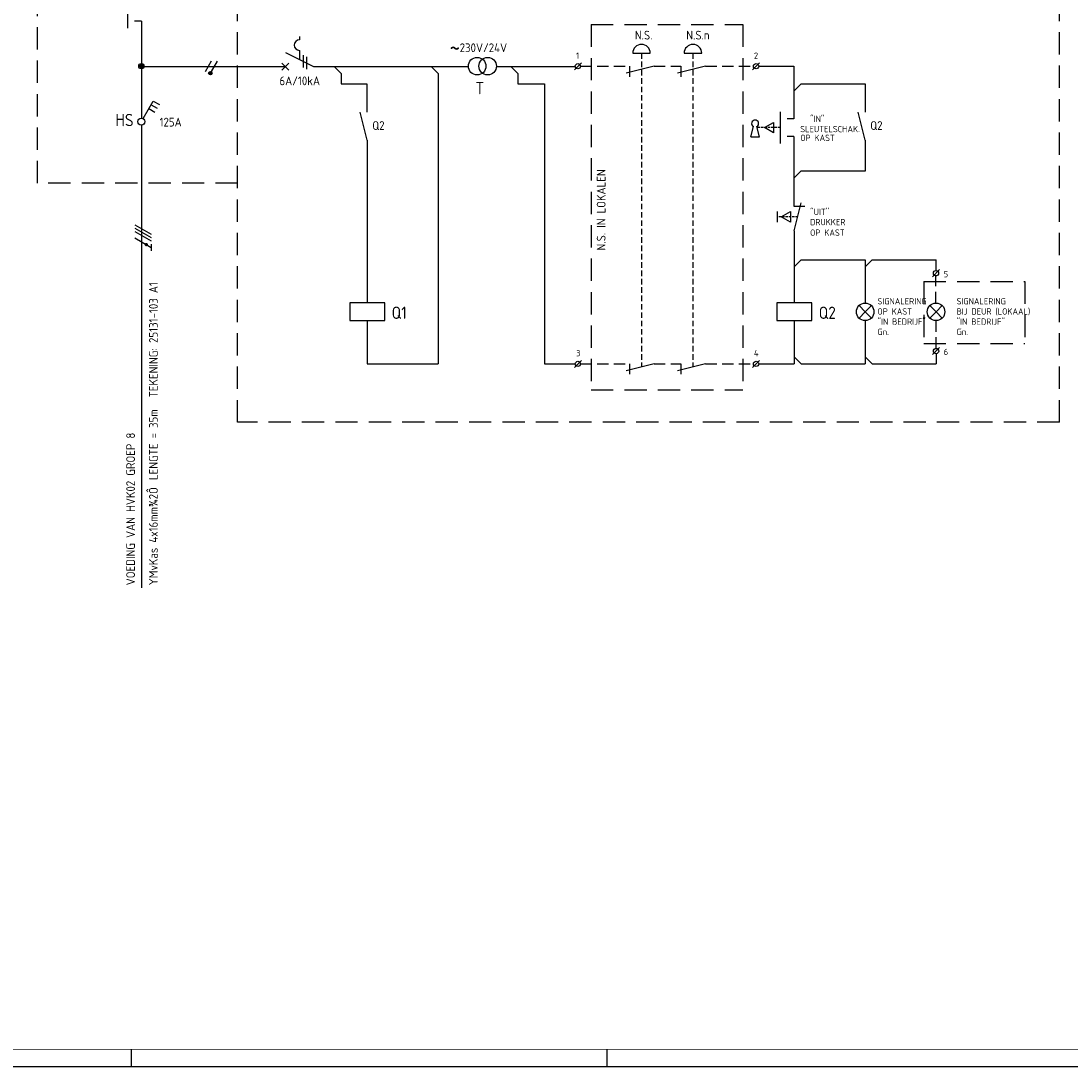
# Model space of a CAD drawing. Header units: millimetres. Extents: x 0 to 841, y 0 to 594.
# Tile 2 of 5: x 173 to 473, y 0 to 298. Entities that reach past the tile are written whole.
import ezdxf
from ezdxf.enums import TextEntityAlignment as Align

# ---------------------------------------------------------------- set-up
doc = ezdxf.new("R2010")
doc.units = ezdxf.units.MM
doc.linetypes.add('HIDDEN', pattern=[9.525, 6.35, -3.175])
doc.layers.get('0').update_dxf_attribs({"linetype": 'CONTINUOUS'})
for name, color, linetype in [('1', 7, 'CONTINUOUS'), ('40', 1, 'CONTINUOUS'), ('41', 2, 'CONTINUOUS'), ('52', 1, 'HIDDEN'), ('70', 1, 'CONTINUOUS'), ('71', 2, 'CONTINUOUS'), ('EL$2B---_KADER', 4, 'CONTINUOUS'), ('LIJN025', 10, 'CONTINUOUS'), ('LIJN035', 50, 'CONTINUOUS'), ('LIJN050', 90, 'CONTINUOUS'), ('TEKST25', 10, 'CONTINUOUS'), ('TEKST35', 50, 'CONTINUOUS'), ('TEKST50', 90, 'CONTINUOUS'), ('TEKST70', 130, 'CONTINUOUS')]:
    doc.layers.add(name, color=color, linetype=linetype)
doc.styles.add('ISO', font='ISO.SHX')
doc.styles.add('NEN', font='iso.shx')
doc.styles.add('ROMAND', font='romand')

# ---------------------------------------------------------------- blocks, each defined once
blk = doc.blocks.new('A1')
at = {"layer": 'LIJN025'}
for p, q in [((205, 0), (205, 5)), ((340.5, 0), (340.5, 5))]:
    blk.add_line(p, q, dxfattribs=at)
blk.add_lwpolyline([(0, 0), (0, 594), (841, 594), (841, 0)], close=True, dxfattribs=at)
at = {"layer": 'LIJN050', "const_width": 0.2}
blk.add_lwpolyline([(836, 5), (836, 589), (25, 589), (25, 5)], close=True, dxfattribs=at)
at = {"layer": 'TEKST25', "style": 'ROMAND', "width": 2.899115}
blk.add_attdef('STATUS', text='', height=2.5, dxfattribs=at).set_placement((795, 71.5), (834, 71.5), align=Align.FIT)
at = {"layer": 'TEKST25', "style": 'ISO'}
for tag, p in [('E', (796.25, 66)), ('NAAM-E', (807.75, 66)), ('DATUM-E', (826, 66)), ('D', (796.25, 61)), ('NAAM-D', (807.75, 61)), ('DATUM-D', (826, 61)), ('C', (796.25, 56)), ('NAAM-C', (807.75, 56)), ('DATUM-C', (826, 56)), ('B', (796.25, 51)), ('NAAM-B', (807.75, 51)), ('DATUM-B', (826, 51)), ('A', (796.25, 46)), ('NAAM-A', (807.75, 46)), ('DATUM-A', (826, 46))]:
    blk.add_attdef(tag, text='', height=2.5, dxfattribs=at).set_placement(p, align=Align.CENTER)
for tag, p in [('DATUM', (673.75, 36.25)), ('SCHAAL', (709, 36.25)), ('GETEKEND', (739.25, 36.25)), ('GECONTOL.', (774, 36.25)), ('FORMAAT', (804.25, 28.25))]:
    blk.add_attdef(tag, p, '', height=2.5, dxfattribs=at)
at = {"layer": 'TEKST35', "style": 'ISO'}
for tag, p in [('PROJECT', (675.5, 72.5)), ('PLAATS', (675.5, 63.5)), ('INSTALLATIE-REGEL1', (675.5, 52.5)), ('INSTALLATIE-REGEL2', (675.5, 43.5))]:
    blk.add_attdef(tag, p, '', height=4, dxfattribs=at)
blk.add_attdef('PROJ.NR.', text='', height=4, dxfattribs=at).set_placement((822, 23), align=Align.CENTER)
at = {"layer": 'TEKST50', "style": 'ISO'}
blk.add_attdef('FILE-NAAM', text='', height=5, dxfattribs=at).set_placement((814.5, 7.5), align=Align.CENTER)
blk = doc.blocks.new('RWS076')
at = {"layer": '71'}
blk.add_line((2, 0), (0, 2), dxfattribs=at)
blk = doc.blocks.new('RWS023', base_point=(227, 181))
at = {"layer": '40', "style": 'NEN'}
blk.add_text('~', height=5, dxfattribs=at).set_placement((223.5, 179.5))
blk = doc.blocks.new('RWS075')
at = {"layer": '71'}
blk.add_line((2, 0), (0, -2), dxfattribs=at)

msp = doc.modelspace()

# ---------------------------------------------------------------- linework, layer by layer
at = {"color": 10}
for p, q in [((205.92, 239.92), (210.6, 237.22)), ((205.92, 238.98), (210.6, 236.28)), ((205.92, 238.98), (210.6, 236.28)), ((205.92, 238.05), (210.6, 235.34)), ((205.92, 236.17), (210.6, 233.47)), ((210.6, 234.4), (210.6, 232.53))]:
    msp.add_line(p, q, dxfattribs=at)
msp.add_line((205.92, 238.98), (210.6, 236.28))
at = {"color": 10, "const_width": 0.469}
msp.add_lwpolyline([(209.32, 234.48, 1), (209.08, 234.07, 1)], format="xyb", close=True, dxfattribs=at)
at = {"layer": '1', "color": 2}
for p, q in [((252.86, 293.6), (252.86, 292.6)), ((248.86, 289.02), (256.89, 285)), ((252.86, 289.6), (252.86, 287.02))]:
    msp.add_line(p, q, dxfattribs=at)
at = {"layer": '1', "color": 1}
for p, q in [((227.69, 286.55), (225.94, 283.52)), ((229.44, 286.55), (227.72, 283.56))]:
    msp.add_line(p, q, dxfattribs=at)
msp.add_circle((227.47, 283.12), 0.5, dxfattribs=at)
at = {"layer": '1', "color": 2}
msp.add_arc((252.86, 291.1), 1.5, 90, 270, dxfattribs=at)
at = {"layer": '52', "ltscale": 0.1}
msp.add_line((389.85, 267.59), (383.47, 267.59), dxfattribs=at)
at = {"layer": '52', "linetype": 'HIDDEN', "ltscale": 0.1}
msp.add_line((394.87, 242.19), (389, 242.19), dxfattribs=at)
at = {"layer": '70'}
for p, q in [((253.86, 288.27), (253.86, 284.77)), ((254.86, 287.77), (254.86, 284.27)), ((331.19, 284.09), (333.19, 286.09)), ((381.97, 284.09), (383.97, 286.09)), ((433.25, 225.14), (435.25, 227.14)), ((433.27, 202.94), (435.27, 204.94)), ((331.19, 199.29), (333.19, 201.29)), ((381.97, 199.29), (383.97, 201.29))]:
    msp.add_line(p, q, dxfattribs=at)
at = {"layer": '70', "const_width": 0.5}
msp.add_lwpolyline([(227.22, 283.12, 1), (227.72, 283.12, 1)], format="xyb", close=True, dxfattribs=at)
at = {"layer": '71'}
for p, q in [((203.8, 304.93), (203.8, 295.93)), ((207.8, 297.93), (205.8, 297.93)), ((347.83, 288.79), (352.83, 288.79)), ((362.48, 288.79), (367.48, 288.79)), ((247.86, 284), (249.86, 286)), ((247.86, 286), (249.86, 284)), ((264.73, 283.03), (262.77, 285)), ((292.36, 283), (290.36, 285)), ((315.1, 283.05), (313.1, 285.05)), ((353.93, 285.09), (345.93, 283.09)), ((346.93, 285.09), (346.93, 282.09)), ((368.58, 285.09), (360.58, 283.09)), ((361.58, 285.09), (361.58, 282.09)), ((393.77, 285.09), (393.77, 270.09)), ((292.36, 283), (292.36, 200.29)), ((272.06, 280.05), (272.06, 271.99)), ((322.69, 280.05), (322.69, 200.29)), ((395.87, 280.09), (414.07, 280.09)), ((414.07, 280.09), (414.07, 271.99)), ((208.3, 270.16), (211.2, 275.18)), ((209.95, 273.02), (211.68, 272.02)), ((210.57, 274.1), (212.3, 273.1)), ((211.2, 275.18), (212.93, 274.18)), ((272.16, 263.99), (270.16, 271.99)), ((389.87, 272.09), (389.87, 263.09)), ((393.77, 270.09), (391.87, 270.09)), ((414.07, 263.99), (412.07, 271.99)), ((381.51, 264.95), (382.2, 267.88)), ((383.91, 264.95), (383.22, 267.88)), ((385.38, 267.59), (387.97, 269.09)), ((387.97, 266.09), (385.38, 267.59)), ((387.97, 269.09), (387.97, 266.09)), ((272.16, 263.99), (272.16, 217.66)), ((381.51, 264.95), (383.91, 264.95)), ((393.77, 265.09), (391.87, 265.09)), ((393.77, 265.09), (393.77, 245.18)), ((414.07, 263.99), (414.07, 255.19)), ((395.77, 255.19), (393.77, 253.19)), ((414.07, 255.19), (395.77, 255.19)), ((393.87, 238.19), (395.87, 246.19)), ((389, 243.69), (389, 240.69)), ((390.15, 242.19), (392.75, 243.69)), ((392.75, 243.69), (392.75, 240.69)), ((393.77, 245.19), (396.87, 245.19)), ((392.75, 240.69), (390.15, 242.19)), ((393.87, 238.19), (393.87, 217.66)), ((395.87, 229.93), (414.07, 229.93)), ((414.07, 229.93), (414.07, 217.63)), ((416.07, 229.93), (434.27, 229.93)), ((434.25, 229.93), (434.25, 226.89)), ((434.25, 225.39), (434.25, 225.23)), ((277.16, 217.66), (267.16, 217.66)), ((267.16, 217.66), (267.16, 212.66)), ((277.16, 212.66), (277.16, 217.66)), ((388.87, 217.66), (388.87, 212.66)), ((398.87, 217.66), (388.87, 217.66)), ((398.87, 212.66), (398.87, 217.66)), ((414.07, 215.13), (412.31, 216.9)), ((414.07, 215.13), (415.84, 216.9)), ((434.27, 215.13), (432.51, 216.9)), ((434.27, 215.13), (436.04, 216.9)), ((267.16, 212.66), (277.16, 212.66)), ((272.16, 212.66), (272.16, 200.29)), ((388.87, 212.66), (398.87, 212.66)), ((393.87, 212.66), (393.87, 200.29)), ((414.07, 215.13), (412.31, 213.36)), ((414.07, 215.13), (415.84, 213.36)), ((414.07, 212.63), (414.07, 200.29)), ((434.27, 215.13), (432.51, 213.36)), ((434.27, 215.13), (436.04, 213.36)), ((434.27, 203.19), (434.27, 200.29)), ((353.93, 200.29), (345.93, 198.29)), ((346.93, 200.29), (346.93, 197.39)), ((368.58, 200.29), (360.58, 198.29)), ((361.58, 200.29), (361.58, 197.39))]:
    msp.add_line(p, q, dxfattribs=at)
for centre, radius in [((303.5, 285.1), 2.5), ((306.5, 285.1), 2.5), ((207.79, 285.1), 0.75), ((207.79, 285.1), 0.5), ((207.79, 285.1), 0.25), ((332.19, 285.09), 0.75), ((382.97, 285.09), 0.75), ((207.79, 269.3), 1), ((434.25, 226.14), 0.75), ((414.07, 215.13), 2.5), ((434.27, 215.13), 2.5), ((434.27, 203.94), 0.75), ((332.19, 200.29), 0.75), ((382.97, 200.29), 0.75)]:
    msp.add_circle(centre, radius, dxfattribs=at)
for centre, radius, start, end in [((350.33, 288.79), 2.5, 0, 180), ((364.98, 288.79), 2.5, 0, 180), ((382.71, 268.75), 1, 300.6656, 239.3344)]:
    msp.add_arc(centre, radius, start, end, dxfattribs=at)
at = {"layer": 'LIJN025', "linetype": 'HIDDEN'}
for p, q in [((178.22, 251.75), (178.22, 316.3)), ((235.23, 183.65), (235.23, 316.3)), ((469.45, 183.65), (469.45, 316.3)), ((335.94, 296.95), (335.94, 192.87)), ((335.94, 296.95), (379.23, 296.95)), ((379.23, 296.95), (379.23, 192.87)), ((235.26, 251.75), (178.22, 251.75)), ((430.75, 223.77), (459.53, 223.77)), ((430.75, 223.77), (430.75, 206.07)), ((459.53, 223.77), (459.53, 206.07)), ((430.75, 206.07), (459.53, 206.07)), ((335.94, 192.87), (379.23, 192.87)), ((469.45, 183.65), (235.23, 183.65))]:
    msp.add_line(p, q, dxfattribs=at)
at = {"layer": 'LIJN025', "linetype": 'HIDDEN', "ltscale": 0.25}
for p, q in [((350.33, 288.79), (350.33, 199.39)), ((364.98, 288.79), (364.98, 199.39))]:
    msp.add_line(p, q, dxfattribs=at)
at = {"layer": 'LIJN035', "color": 90}
for p, q in [((207.8, 297.93), (207.8, 283.96)), ((207.79, 284.67), (207.79, 270.3)), ((207.79, 268.3), (207.79, 136.46))]:
    msp.add_line(p, q, dxfattribs=at)
at = {"layer": 'LIJN035'}
for p, q in [((208.45, 285.05), (248.91, 285.05)), ((256.89, 285), (301, 285)), ((309, 285.05), (331.44, 285.05)), ((383.72, 285.09), (393.77, 285.09)), ((264.73, 283.03), (264.73, 280.05)), ((315.1, 283.05), (315.1, 280.05)), ((264.73, 280.05), (272.08, 280.05)), ((315.1, 280.05), (322.69, 280.05)), ((272.16, 200.29), (292.36, 200.29)), ((322.69, 200.29), (331.44, 200.29)), ((383.72, 200.29), (393.87, 200.29)), ((395.87, 200.29), (414.07, 200.29)), ((416.07, 200.29), (434.27, 200.29))]:
    msp.add_line(p, q, dxfattribs=at)
at = {"layer": 'LIJN035', "linetype": 'HIDDEN', "ltscale": 0.5}
for p, q in [((332.94, 285.09), (346.93, 285.09)), ((353.93, 285.09), (361.58, 285.09)), ((368.58, 285.09), (382.22, 285.09)), ((434.25, 217.63), (434.25, 225.39)), ((434.27, 204.69), (434.27, 212.63)), ((332.94, 200.29), (346.93, 200.29)), ((353.93, 200.29), (361.58, 200.29)), ((368.58, 200.29), (382.22, 200.29))]:
    msp.add_line(p, q, dxfattribs=at)

# ---------------------------------------------------------------- block references
at = {"layer": '40'}
msp.add_blockref('RWS023', (299.1, 289.1), dxfattribs=at)
at = {"layer": '70'}
msp.add_blockref('RWS076', (393.87, 200.29), dxfattribs=at)
at = {"layer": 'EL$2B---_KADER'}
msp.add_blockref('A1', (0, 0), dxfattribs=at)
at = {"layer": 'TEKST70', "xscale": -1, "rotation": 180}
msp.add_blockref('RWS076', (393.87, 280.09), dxfattribs=at)
at = {"layer": 'TEKST70'}
for name, p in [('RWS075', (393.87, 229.93)), ('RWS075', (414.07, 229.93)), ('RWS076', (414.07, 200.29)), ('RWS076', (414.07, 200.29))]:
    msp.add_blockref(name, p, dxfattribs=at)

# ---------------------------------------------------------------- texts
at = {"layer": '40', "style": 'NEN'}
for s, height, p in [('N.S.', 2.5, (348.43, 292.69)), ('N.S.n', 2.5, (363.08, 292.69)), ('230V/24V', 2.5, (298.5, 289.1)), ('1', 1.8, (331.69, 287.19)), ('2', 1.8, (382.37, 287.19)), ('6A/10kA', 2.5, (247.15, 279.67)), ('125A', 2.5, (212.98, 267.91)), ('Q2', 2.5, (273.61, 266.94)), ('"IN"', 1.8, (398.37, 269.19)), ('Q2', 2.5, (415.52, 266.94)), ('SLEUTELSCHAK.', 1.8, (395.57, 266.29)), ('OP KAST', 1.8, (395.57, 263.79)), ('"UIT"', 1.8, (398.37, 242.69)), ('DRUKKER ', 1.8, (398.37, 239.79)), ('OP KAST', 1.8, (398.37, 236.79)), ('5', 1.8, (436.44, 224.96)), ('SIGNALERING', 1.8, (417.57, 217.23)), ('SIGNALERING', 1.8, (440.12, 217.23)), ('OP KAST', 1.8, (417.57, 214.33)), ('BIJ DEUR (LOKAAL)', 1.8, (440.12, 214.33)), ('"IN BEDRIJF"', 1.8, (417.57, 211.43)), ('"IN BEDRIJF"', 1.8, (440.12, 211.43)), ('Gn.', 1.8, (417.57, 208.53)), ('Gn.', 1.8, (440.12, 208.53)), ('3', 1.8, (331.69, 202.47)), ('4', 1.8, (382.37, 202.47)), ('6', 1.8, (436.44, 202.81))]:
    msp.add_text(s, height=height, dxfattribs=at).set_placement(p)
for s, p in [('TEKENING: 25131-103 A1', (212.48, 190.75)), ('LENGTE = 35m', (212.48, 167.21)), ('VOEDING VAN HVK02 GROEP 8', (205.98, 137.21)), ('YMvKas 4x16mm¾2Ô', (212.48, 137.21))]:
    msp.add_text(s, height=2.5, rotation=90, dxfattribs=at).set_placement(p)
at = {"layer": '41', "style": 'NEN'}
msp.add_text('T', height=3.5, dxfattribs=at).set_placement((305.5, 277.1), align=Align.RIGHT)
for s, p in [('Q1', (279.11, 213.11)), ('Q2', (400.82, 213.11))]:
    msp.add_text(s, height=3.5, dxfattribs=at).set_placement(p)
at = {"layer": 'TEKST25', "style": 'ISO'}
msp.add_text('N.S. IN LOKALEN', height=2.5, rotation=90, dxfattribs=at).set_placement((340.08, 232.6))
at = {"layer": 'TEKST35', "style": 'NEN'}
msp.add_text('HS', height=3.5, dxfattribs=at).set_placement((200.38, 268.01))

doc.saveas('drawing.dxf')
